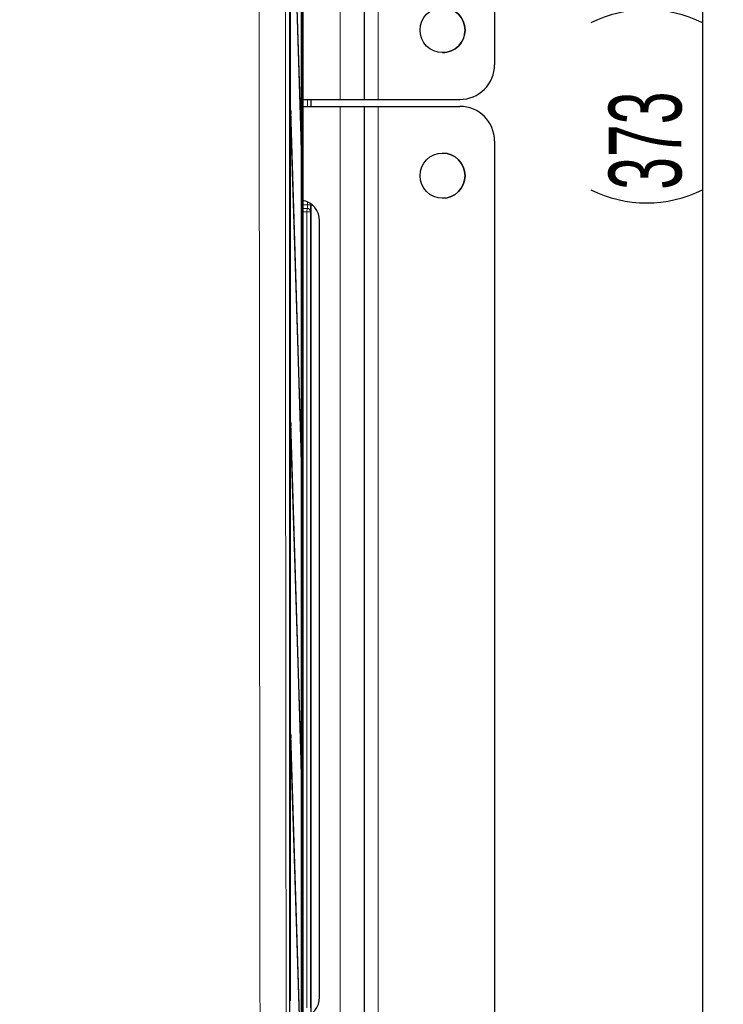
# Model space of a CAD drawing. Header units: millimetres. Extents: x 5 to 418, y 2 to 292.
# Tile 14 of 53: x 116 to 150, y 140 to 187. Entities that reach past the tile are written whole.
import ezdxf

# ---------------------------------------------------------------- set-up
doc = ezdxf.new("R2010")
doc.units = ezdxf.units.MM
doc.layers.add('SLD-0', color=7, linetype='Continuous')
doc.styles.add('SLDTEXTSTYLE0', font='TXT', dxfattribs={"width": 0.605})
doc.dimstyles.new('SLDDIMSTYLE0', dxfattribs={"dimtxt": 3.5, "dimasz": 3.302, "dimexe": 0, "dimexo": 0.0625, "dimgap": 0.875, "dimtad": 1, "dimlfac": 3, "dimrnd": 1e-09, "dimzin": 12, "dimdsep": 46, "dimtxsty": 'SLDTEXTSTYLE0', "dimsah": 1, "dimcen": 0.09, "dimadec": 0, "dimazin": 3, "dimtfac": 1, "dimtofl": 0, "dimtmove": 0, "dimatfit": 3, "dimfxl": 1, "dimfrac": 2, "dimtolj": 1, "dimtzin": 12, "dimarcsym": 0})

# ---------------------------------------------------------------- blocks, each defined once
blk = doc.blocks.new('_D_1')
at = {"layer": 'SLD-0', "color": 7}
for p, q in [((116.5, 244.882), (150.333, 244.882)), ((149.333, 244.882), (149.333, 120.549)), ((118.122, 120.549), (150.333, 120.549))]:
    blk.add_line(p, q, dxfattribs=at)
for centre, start, end in [((146.647, 181.355), 63.4349, 116.5651), ((146.647, 184.077), 243.4349, 296.5651)]:
    blk.add_arc(centre, 6.006, start, end, dxfattribs=at)
for points in [[(149.333, 244.882), (148.825, 241.58), (149.841, 241.58)], [(149.333, 120.549), (149.841, 123.851), (148.825, 123.851)]]:
    blk.add_solid(points, dxfattribs=at)
at = {"layer": 'SLD-0', "color": 7, "insert": (144.821, 178.705), "char_height": 3.5, "attachment_point": 1, "rotation": 90, "style": 'SLDTEXTSTYLE0'}
blk.add_mtext('373', dxfattribs=at)

msp = doc.modelspace()

# ---------------------------------------------------------------- linework, layer by layer
at = {"color": 7, "linetype": 'Continuous', "lineweight": 25}
for p, q in [((129.4938, 138.555), (129.4938, 237.877)), ((129.5009, 233.0492), (129.5009, 139.7159)), ((129.5088, 139.7159), (129.5088, 233.0492)), ((130.0573, 133.0492), (130.0573, 233.0492)), ((130.0652, 233.0492), (130.0652, 133.0492)), ((130.124, 127.7159), (130.124, 232.816)), ((133.0663, 231.3825), (133.0663, 183.0492)), ((139.3328, 229.7158), (139.3328, 184.7158)), ((130.0376, 181.2578), (129.5324, 197.5087)), ((129.5286, 197.1334), (130.0337, 180.8825)), ((130.124, 183.0492), (131.9166, 183.0492)), ((130.4996, 183.0492), (130.4996, 182.7159)), ((131.9166, 183.0492), (133.0663, 183.0492)), ((133.0662, 183.0492), (133.7328, 183.0492)), ((133.7328, 183.0492), (137.6661, 183.0492)), ((129.5324, 182.5087), (129.5286, 182.1334)), ((130.0376, 166.2578), (129.5324, 182.5087)), ((130.124, 182.7159), (131.9166, 182.7159)), ((131.9166, 182.7159), (133.0663, 182.7159)), ((133.0662, 182.7159), (133.7328, 182.7159)), ((133.0663, 182.7159), (133.0663, 134.3826)), ((133.7328, 182.7159), (137.6661, 182.7159)), ((129.5286, 182.1334), (130.0337, 165.8825)), ((130.0376, 181.2578), (130.0225, 181.2424)), ((130.0337, 180.8825), (130.0376, 181.2578)), ((139.3328, 181.0493), (139.3328, 136.0493)), ((130.4996, 178.0314), (130.4996, 139.0671)), ((130.124, 177.8158), (130.3155, 177.8124)), ((130.3155, 177.8124), (130.33, 177.8122)), ((130.9196, 139.8826), (130.9196, 177.2159)), ((129.5324, 167.5087), (129.5286, 167.1334)), ((129.5286, 167.1334), (130.0337, 150.8825)), ((130.0376, 151.2578), (129.5324, 167.5087)), ((130.0376, 166.2578), (130.0225, 166.2424)), ((130.0337, 165.8825), (130.0376, 166.2578)), ((129.5324, 152.5087), (129.5286, 152.1334)), ((130.0376, 136.2578), (129.5324, 152.5087)), ((129.5286, 152.1334), (130.0337, 135.8825)), ((130.0376, 151.2578), (130.0225, 151.2424)), ((130.0337, 150.8825), (130.0376, 151.2578)), ((129.5088, 139.7159), (129.5009, 139.7159))]:
    msp.add_line(p, q, dxfattribs=at)
at = {"color": 7, "linetype": 'Continuous', "lineweight": 18}
for p, q in [((131.9166, 231.3825), (131.9166, 183.0492)), ((133.7328, 231.3825), (133.7328, 183.0492)), ((130.3358, 182.7159), (130.3358, 183.0492)), ((130.4995, 183.0492), (130.4995, 182.7159)), ((130.4996, 182.7159), (130.4996, 183.0492)), ((131.9166, 182.7159), (131.9166, 134.3826)), ((133.7328, 182.7159), (133.7328, 134.3826)), ((130.3358, 177.9787), (130.3358, 178.126)), ((130.4995, 178.0315), (130.4995, 177.9787)), ((130.4996, 139.0671), (130.4996, 178.0314)), ((130.124, 177.9824), (130.3358, 177.9787)), ((130.3126, 177.6458), (130.124, 177.6491)), ((130.3155, 177.8124), (130.3126, 177.6458)), ((130.4792, 177.6458), (130.3126, 177.6458)), ((130.3126, 139.3693), (130.3126, 177.6458)), ((130.3358, 177.9787), (130.4995, 177.9787)), ((130.4792, 177.6458), (130.4792, 139.3693)), ((130.4937, 177.6455), (130.4792, 177.6458))]:
    msp.add_line(p, q, dxfattribs=at)
at = {"color": 7, "linetype": 'Continuous', "lineweight": 25}
for centre in [(136.8328, 186.3825), (136.8328, 179.3826)]:
    msp.add_circle(centre, 1.0833, dxfattribs=at)
for centre, radius, start, end in [((136.8328, 186.3825), 1.0833, 0.01208, 90), ((136.8328, 186.3825), 1.0833, 270, 0.01208), ((137.6661, 184.7158), 1.6667, 270, 0.01208), ((137.6661, 181.0493), 1.6667, 0.01208, 90), ((136.8328, 179.3826), 1.0833, 270, 90), ((129.9202, 177.2169), 0.9994, 359.94554, 78.2308), ((129.9206, 139.8813), 0.999, 281.74917, 0.0745)]:
    msp.add_arc(centre, radius, start, end, dxfattribs=at)
at = {"color": 7, "linetype": 'Continuous', "lineweight": 18}
for centre in [(130.3126, 177.6458), (130.3271, 177.6456)]:
    msp.add_arc(centre, 0.1667, 359.99538, 88.99574, dxfattribs=at)
msp.add_ellipse((130.3271, 177.9789), major_axis=(-0.0029, 0.1667), ratio=0.0523172, start_param=3.1397607, end_param=4.7102524, dxfattribs=at)
at = {"color": 7, "linetype": 'Continuous', "lineweight": 25}
msp.add_ellipse((130.4937, 177.9789), major_axis=(0, 0.3334), ratio=0.0174604, start_param=3.1412877, end_param=4.7117794, dxfattribs=at)
at = {"color": 7, "linetype": 'Continuous', "lineweight": 18}
for points, knots in [([(128.0559, 138.6573), (128.0535, 140.7055), (128.0457, 147.5201), (128.0346, 159.109), (128.024, 173.3348), (128.0197, 182.7933), (128.0176, 187.4768)], [0, 0, 0, 0, 0.1260002, 0.4192179, 0.7124168, 1, 1, 1, 1]), ([(129.2739, 187.6103), (129.2755, 183.9212), (129.2776, 179.2068), (129.2832, 169.7251), (129.291, 159.1657), (129.3021, 147.5895), (129.31, 140.7824), (129.3124, 138.7364)], [0, 0, 0, 0, 0.2262695, 0.2891517, 0.5817051, 0.8742772, 1, 1, 1, 1])]:
    msp.add_open_spline(points, degree=3, knots=knots, dxfattribs=at)

# ---------------------------------------------------------------- dimensions: what is measured, and where the dimension line sits
at = {"layer": 'SLD-0', "color": 7}
dim = msp.add_linear_dim(base=(149.333, 120.5493), p1=(116.4997, 244.8825), p2=(118.1223, 120.5493), angle=90, text='(<>)', dimstyle='SLDDIMSTYLE0', dxfattribs=at)
dim.commit()
dim.dimension.update_dxf_attribs({"geometry": '_D_1', "text_midpoint": (149.333, 182.7159), "dimtype": 160})

doc.saveas('drawing.dxf')
